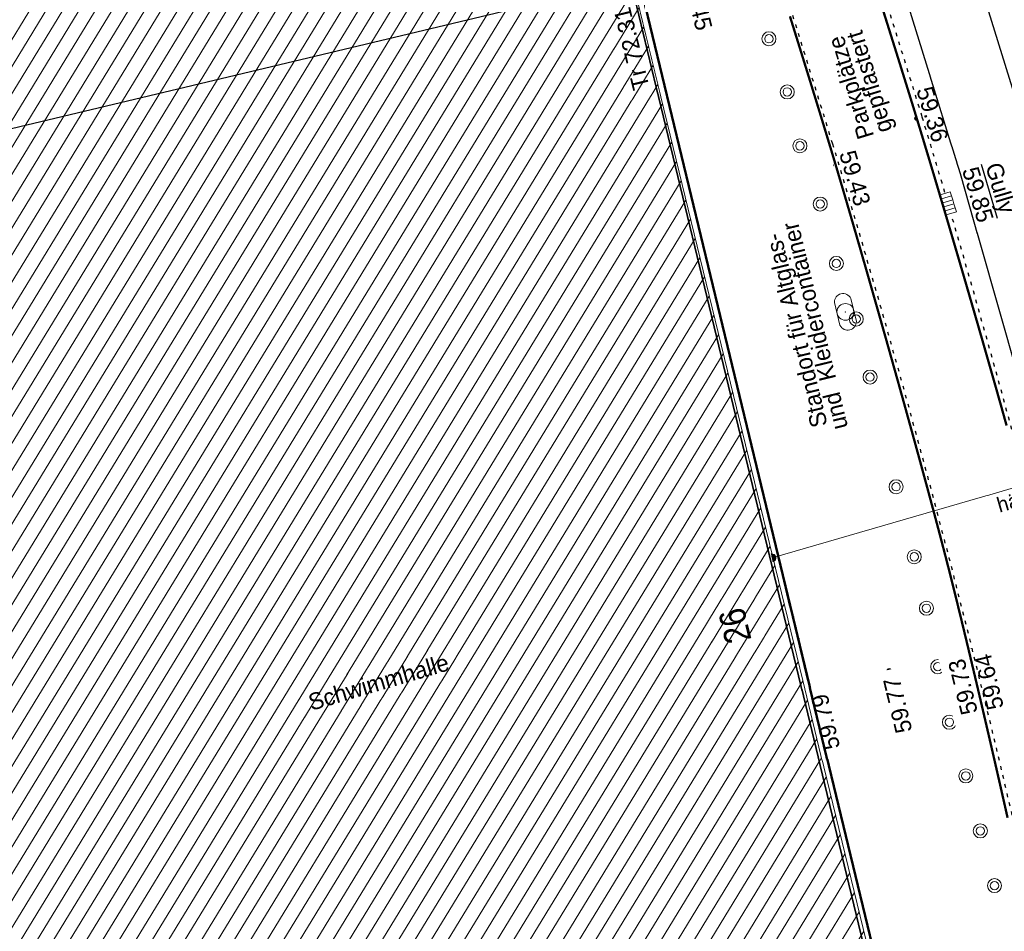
# Model space of a CAD drawing. Header units: metres. Extents: x 32365810 to 32367010, y 5620411 to 5622366.
# Tile 171 of 198: x 32366267 to 32366293, y 5622080 to 5622104. Entities that reach past the tile are written whole.
import ezdxf

# ---------------------------------------------------------------- set-up
doc = ezdxf.new("R2010")
doc.units = ezdxf.units.M
for name, pattern in [('1000.100', [0]), ('1000.104', [0.225, 0.075, -0.15]), ('1000.195', [0]), ('1000.210', [0]), ('1000.325', [0]), ('1600.1047', [0]), ('1600.2013', [0, 0]), ('1600.2028', [0]), ('1600.2505', [0])]:
    doc.linetypes.add(name, pattern=pattern)
doc.layers.get('0').update_dxf_attribs({"color": 1, "linetype": 'CONTINUOUS'})
for name, color, linetype in [('Beschriftung Topographie', 7, 'CONTINUOUS'), ('EFB-_ Dachhöhen Bestandsgebäude (NHN)', 7, 'CONTINUOUS'), ('Fahrbahnmarkierung', 7, 'CONTINUOUS'), ('Flurstücke_Grenzpunkte', 11, 'CONTINUOUS'), ('Gebäude', 31, 'CONTINUOUS'), ('Höhen_ gemessen (NHN)', 7, 'CONTINUOUS'), ('Lagebezeichnungen', 12, 'CONTINUOUS'), ('Siedlungsflächen - Bauwerke u. Einrichtungen', 51, 'CONTINUOUS'), ('Stromversorgung', 7, 'CONTINUOUS'), ('Symbole Topographie', 7, 'CONTINUOUS'), ('Topgraphie_ weitere örtliche Aufnahme', 7, 'CONTINUOUS'), ('Topographie_ örtl. Aufnahme', 7, 'CONTINUOUS'), ('weitere Entwässerungsleitungen', 7, 'CONTINUOUS')]:
    doc.layers.add(name, color=color, linetype=linetype)
doc.styles.add('Beschriftung Topographie_ blau', font='Century Gothic.ttf')
doc.styles.add('Dachhöhe NHN_ Bestand_ gemessen', font='Century Gothic.ttf')
doc.styles.add('Dachhöhe NHN_ Bestand_ gemessen_ schwarz', font='Century Gothic.ttf')
doc.styles.add('Hausnummern NRW', font='Arial.ttf', dxfattribs={"width": 0.85})
doc.styles.add('Höhe NHN_ gemessen_ blau', font='Century Gothic.ttf')
doc.styles.add('Kanal_ Höhe_ NHN (Deckel_Sohle)_ lila', font='Century Gothic.ttf')
doc.styles.add('Stromversorgung_ Beschriftung allgemein_ dünn_ schwarz', font='Century Gothic.ttf')

# ---------------------------------------------------------------- blocks, each defined once
blk = doc.blocks.new('S1000.451')
at = {"color": 0, "lineweight": -2}
for radius in [0.5, 0.3]:
    blk.add_circle((0, 0), radius, dxfattribs=at)
blk = doc.blocks.new('S1000.480')
at = {"color": 0, "lineweight": -2}
for p, q in [((-0.315, 0.225), (0.315, 0.225)), ((0.315, -0.225), (-0.315, -0.225))]:
    blk.add_line(p, q, dxfattribs=at)
blk.add_circle((0, 0), 0.225, dxfattribs=at)
for centre, start, end in [((-0.267303, 0), 101.9687456, 258.0312544), ((0.267303, 0), 281.9687456, 78.0312544)]:
    blk.add_arc(centre, 0.23, start, end, dxfattribs=at)
blk.add_point((0, 0), dxfattribs=at)
blk = doc.blocks.new('S1000.474')
at = {"lineweight": -2}
blk.add_hatch(color=0, dxfattribs=at).paths.add_polyline_path([(-0.125, 0), (-0.120741, 0.032352), (-0.108253, 0.0625), (-0.088388, 0.088388), (-0.0625, 0.108253), (-0.032352, 0.120741), (0, 0.125), (0.032352, 0.120741), (0.0625, 0.108253), (0.088388, 0.088388), (0.108253, 0.0625), (0.120741, 0.032352), (0.125, 0), (0, 0)], flags=0)
at = {"color": 0, "lineweight": -2}
for p, q in [((-0.125, 0), (0, 0)), ((0, 0), (0.125, 0))]:
    blk.add_line(p, q, dxfattribs=at)
blk.add_arc((0, 0), 0.125, 0, 180, dxfattribs=at)
for p in [(-0.125, 0), (0, 0), (0.125, 0)]:
    blk.add_point(p, dxfattribs=at)
blk = doc.blocks.new('S1000.507', base_point=(0, -0.25))
at = {"color": 0, "lineweight": -2}
for p, q in [((-0.5, 0.25), (-0.3, 0.25)), ((-0.5, -0.25), (-0.5, 0.25)), ((-0.3, 0.25), (-0.1, 0.25)), ((-0.3, 0.25), (-0.3, -0.25)), ((-0.1, 0.25), (0.1, 0.25)), ((-0.1, 0.25), (-0.1, -0.25)), ((0.1, 0.25), (0.3, 0.25)), ((0.1, 0.25), (0.1, -0.25)), ((0.3, 0.25), (0.5, 0.25)), ((0.3, 0.25), (0.3, -0.25)), ((0.5, 0.25), (0.5, -0.25)), ((-0.3, -0.25), (-0.5, -0.25)), ((-0.1, -0.25), (-0.3, -0.25)), ((0.1, -0.25), (-0.1, -0.25)), ((0.3, -0.25), (0.1, -0.25)), ((0.5, -0.25), (0.3, -0.25))]:
    blk.add_line(p, q, dxfattribs=at)
blk = doc.blocks.new('S1000.15')
at = {"color": 0, "lineweight": -2}
for p, q in [((-0.5, 0.05), (-0.485, 0.1)), ((0.495, 0.05), (-0.5, 0.05)), ((-0.5, -0.05), (-0.5, 0)), ((-0.5, 0), (0.5, 0)), ((-0.485, 0.1), (0.49, 0.1)), ((-0.475, 0.15), (-0.455, 0.2)), ((0.475, 0.15), (-0.475, 0.15)), ((-0.455, 0.2), (0.455, 0.2)), ((-0.43, 0.25), (-0.4, 0.3)), ((0.43, 0.25), (-0.43, 0.25)), ((-0.4, 0.3), (0.395, 0.3)), ((-0.355, 0.35), (-0.295, 0.4)), ((0.36, 0.35), (-0.355, 0.35)), ((-0.295, 0.4), (0.3, 0.4)), ((0.22, 0.45), (-0.215, 0.45)), ((0.3, 0.4), (0.22, 0.45)), ((0.395, 0.3), (0.36, 0.35)), ((0.455, 0.2), (0.43, 0.25)), ((0.49, 0.1), (0.475, 0.15)), ((0.5, 0), (0.495, 0.05)), ((0.495, -0.05), (-0.5, -0.05)), ((-0.475, -0.15), (-0.49, -0.1)), ((-0.49, -0.1), (0.485, -0.1)), ((0.475, -0.15), (-0.475, -0.15)), ((-0.43, -0.25), (-0.455, -0.2)), ((-0.455, -0.2), (0.46, -0.2)), ((0.425, -0.25), (-0.43, -0.25)), ((-0.355, -0.35), (-0.4, -0.3)), ((-0.4, -0.3), (0.395, -0.3)), ((0.345, -0.35), (-0.355, -0.35)), ((-0.205, -0.45), (-0.29, -0.4)), ((-0.29, -0.4), (0.285, -0.4)), ((0.2, -0.45), (-0.205, -0.45)), ((0.285, -0.4), (0.345, -0.35)), ((0.395, -0.3), (0.425, -0.25)), ((0.46, -0.2), (0.475, -0.15)), ((0.485, -0.1), (0.495, -0.05))]:
    blk.add_line(p, q, dxfattribs=at)
blk.add_circle((0, 0), 0.5, dxfattribs=at)
blk = doc.blocks.new('Flurgrenze_ Begleitsignatur')
at = {"color": 0, "lineweight": -2}
for p, q in [((-0.29, 0), (-0.12, 0)), ((0.12, 0), (0.29, 0))]:
    blk.add_line(p, q, dxfattribs=at)
for p in [(-0.06, 0), (0, 0), (0.06, 0)]:
    blk.add_point(p, dxfattribs=at)
blk = doc.blocks.new('O361')
at = {"layer": 'Flurstücke_Grenzpunkte', "color": 251, "linetype": '1600.2013', "lineweight": 50, "true_color": 0x566563}
blk.add_line((32366292.213719, 5622068.256794), (32366282.723719, 5622107.572794), dxfattribs=at)
at = {"layer": 'Flurstücke_Grenzpunkte', "color": 251, "lineweight": 50, "true_color": 0x566563, "xscale": 5, "yscale": 5, "zscale": 5, "rotation": 103.570339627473}
blk.add_blockref('Flurgrenze_ Begleitsignatur', (32366287.468719, 5622087.914794), dxfattribs=at)
blk = doc.blocks.new('O805')
at = {"layer": 'Flurstücke_Grenzpunkte', "color": 7, "linetype": '1600.2028', "lineweight": 35}
blk.add_line((32366291.995, 5622068.204), (32366282.505, 5622107.52), dxfattribs=at)
blk = doc.blocks.new('O1529')
at = {"layer": 'Flurstücke_Grenzpunkte', "color": 7, "linetype": '1600.2028', "lineweight": 35}
blk.add_line((32366291.995, 5622068.204), (32366282.505, 5622107.52), dxfattribs=at)
blk = doc.blocks.new('O2088')
at = {"layer": 'Gebäude', "color": 7, "linetype": '1600.2505', "lineweight": 18}
blk.add_line((32366291.608, 5622070.273), (32366283.104, 5622105.248), dxfattribs=at)
at = {"layer": 'Lagebezeichnungen', "color": 7, "lineweight": 18, "insert": (32366285.505, 5622087.886), "char_height": 0.7, "attachment_point": 2, "rotation": 103.6611, "line_spacing_factor": 0.69, "style": 'Hausnummern NRW', "bg_fill": 2}
blk.add_mtext('26', dxfattribs=at)
blk = doc.blocks.new('*X1056')
at = {"color": 253, "linetype": '1600.1047', "lineweight": 18, "true_color": 0xb2b2b2}
for p, q in [((32366241.019258, 5622059.004274), (32366270.639249, 5622107.548994)), ((32366241.144052, 5622058.488835), (32366271.142943, 5622107.65454)), ((32366240.894464, 5622059.519713), (32366270.057827, 5622107.316057)), ((32366247.543954, 5622051.698564), (32366281.447473, 5622107.263635)), ((32366240.769671, 5622060.035152), (32366269.476405, 5622107.08312)), ((32366241.268846, 5622057.973395), (32366271.270942, 5622107.144354)), ((32366246.457201, 5622051.357398), (32366280.415781, 5622107.012708)), ((32366247.000577, 5622051.527981), (32366280.931627, 5622107.138172)), ((32366248.08733, 5622051.869148), (32366281.769589, 5622107.07159)), ((32366240.644877, 5622060.550591), (32366268.894982, 5622106.850183)), ((32366245.370448, 5622051.016232), (32366279.384089, 5622106.761782)), ((32366245.913825, 5622051.186815), (32366279.899935, 5622106.887245)), ((32366240.520083, 5622061.06603), (32366268.31356, 5622106.617245)), ((32366241.39364, 5622057.457956), (32366271.398941, 5622106.634168)), ((32366244.283695, 5622050.675065), (32366278.352396, 5622106.510855)), ((32366244.827072, 5622050.845649), (32366278.868243, 5622106.636318)), ((32366248.630706, 5622052.039731), (32366281.894023, 5622106.555561)), ((32366243.196943, 5622050.333899), (32366277.320704, 5622106.259928)), ((32366243.740319, 5622050.504482), (32366277.83655, 5622106.385391)), ((32366241.518433, 5622056.942517), (32366271.52694, 5622106.123983)), ((32366242.891165, 5622051.272686), (32366276.289012, 5622106.009001)), ((32366243.015958, 5622050.757247), (32366276.804858, 5622106.134465)), ((32366249.174083, 5622052.210314), (32366282.018457, 5622106.039533)), ((32366242.641577, 5622052.303564), (32366275.25732, 5622105.758074)), ((32366242.766371, 5622051.788125), (32366275.773166, 5622105.883538)), ((32366241.643227, 5622056.427078), (32366271.654939, 5622105.613797)), ((32366242.267196, 5622053.849882), (32366273.709781, 5622105.381684)), ((32366242.39199, 5622053.334443), (32366274.225627, 5622105.507148)), ((32366242.516783, 5622052.819004), (32366274.741473, 5622105.632611)), ((32366249.717459, 5622052.380897), (32366282.142891, 5622105.523504)), ((32366242.017608, 5622054.88076), (32366272.678089, 5622105.130757)), ((32366242.142402, 5622054.365321), (32366273.193935, 5622105.256221)), ((32366250.804212, 5622052.722063), (32366282.809583, 5622105.176225)), ((32366241.768021, 5622055.911639), (32366271.782938, 5622105.103611)), ((32366241.892815, 5622055.396199), (32366272.162243, 5622105.005294)), ((32366250.260836, 5622052.55148), (32366282.293527, 5622105.050417)), ((32366251.347588, 5622052.892647), (32366283.157761, 5622105.026894)), ((32366251.890965, 5622053.06323), (32366283.282936, 5622104.512079)), ((32366252.434341, 5622053.233813), (32366283.40811, 5622103.997264)), ((32366252.977717, 5622053.404396), (32366283.533285, 5622103.48245)), ((32366253.521094, 5622053.574979), (32366283.65846, 5622102.967635)), ((32366254.06447, 5622053.745562), (32366283.783634, 5622102.45282)), ((32366254.607847, 5622053.916146), (32366283.908809, 5622101.938005)), ((32366255.151223, 5622054.086729), (32366284.033984, 5622101.42319)), ((32366257.46343, 5622057.156279), (32366284.159159, 5622100.908375)), ((32366258.009845, 5622057.331843), (32366284.284333, 5622100.39356)), ((32366258.556261, 5622057.507407), (32366284.409508, 5622099.878746)), ((32366259.102676, 5622057.682972), (32366284.534683, 5622099.363931)), ((32366259.649092, 5622057.858536), (32366284.659857, 5622098.849116)), ((32366260.195508, 5622058.0341), (32366284.785032, 5622098.334301)), ((32366260.741923, 5622058.209664), (32366284.910207, 5622097.819486)), ((32366261.288339, 5622058.385229), (32366285.035381, 5622097.304671)), ((32366261.834755, 5622058.560793), (32366285.160556, 5622096.789857)), ((32366262.38117, 5622058.736357), (32366285.285731, 5622096.275042)), ((32366262.927624, 5622058.911983), (32366285.410906, 5622095.760227)), ((32366263.474193, 5622059.0878), (32366285.53608, 5622095.245412)), ((32366264.020763, 5622059.263616), (32366285.661255, 5622094.730597)), ((32366264.567333, 5622059.439433), (32366285.78643, 5622094.215782)), ((32366265.113902, 5622059.61525), (32366285.911604, 5622093.700967)), ((32366265.660472, 5622059.791067), (32366286.036779, 5622093.186153)), ((32366266.207042, 5622059.966883), (32366286.161954, 5622092.671338)), ((32366266.753611, 5622060.1427), (32366286.287129, 5622092.156523)), ((32366267.300181, 5622060.318517), (32366286.412303, 5622091.641708)), ((32366267.846751, 5622060.494333), (32366286.537478, 5622091.126893)), ((32366268.393264, 5622060.670059), (32366286.662653, 5622090.612078)), ((32366268.939744, 5622060.845728), (32366286.787827, 5622090.097264)), ((32366269.486224, 5622061.021398), (32366286.913002, 5622089.582449)), ((32366270.032704, 5622061.197068), (32366287.038177, 5622089.067634)), ((32366270.579184, 5622061.372737), (32366287.163352, 5622088.552819)), ((32366271.125664, 5622061.548407), (32366287.288526, 5622088.038004)), ((32366271.672144, 5622061.724077), (32366287.413701, 5622087.523189)), ((32366272.218624, 5622061.899746), (32366287.538876, 5622087.008374)), ((32366272.765104, 5622062.075416), (32366287.66405, 5622086.49356)), ((32366273.263638, 5622062.172506), (32366287.789225, 5622085.978745)), ((32366273.450609, 5622061.758971), (32366287.9144, 5622085.46393)), ((32366273.63758, 5622061.345435), (32366288.039575, 5622084.949115)), ((32366273.997769, 5622061.215788), (32366288.164749, 5622084.4343)), ((32366274.613413, 5622061.504812), (32366288.289924, 5622083.919485)), ((32366275.229056, 5622061.793836), (32366288.415099, 5622083.404671)), ((32366275.8447, 5622062.082859), (32366288.540273, 5622082.889856)), ((32366276.460344, 5622062.371883), (32366288.665448, 5622082.375041)), ((32366277.075988, 5622062.660907), (32366288.790623, 5622081.860226)), ((32366277.691632, 5622062.94993), (32366288.915798, 5622081.345411)), ((32366278.307276, 5622063.238954), (32366289.040972, 5622080.830596)), ((32366278.917702, 5622063.519425), (32366289.166147, 5622080.315781)), ((32366279.516948, 5622063.781575), (32366289.291322, 5622079.800967))]:
    blk.add_line(p, q, dxfattribs=at)

msp = doc.modelspace()

# ---------------------------------------------------------------- linework, layer by layer
at = {"layer": 'Fahrbahnmarkierung', "color": 7, "true_color": 0xffffff}
msp.add_point((32366292.978919, 5622099.995255, 59.952), dxfattribs=at)
at = {"layer": 'Topographie_ örtl. Aufnahme', "color": 7, "true_color": 0xffffff}
for p in [(32366288.49746, 5622100.344246, 59.434), (32366291.550715, 5622089.551175, 59.583)]:
    msp.add_point(p, dxfattribs=at)

# ---------------------------------------------------------------- block references
at = {"layer": 'Höhen_ gemessen (NHN)', "color": 7, "lineweight": 18, "xscale": 0.1125, "yscale": 0.1125, "zscale": 0.1125}
for p in [(32366290.71055, 5622101.548168, 59.36), (32366288.537323, 5622100.315613, 59.433), (32366291.968614, 5622087.269955, 59.726), (32366292.135386, 5622087.311748, 59.638), (32366289.973415, 5622086.769963, 59.774), (32366287.869292, 5622086.242674, 59.791)]:
    msp.add_blockref('S1000.15', p, dxfattribs=at)
at = {"layer": 'Stromversorgung', "color": 7, "lineweight": 18, "xscale": 0.800000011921, "yscale": 0.800000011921, "zscale": 0.800000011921, "rotation": 283.669678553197}
msp.add_blockref('S1000.474', (32366286.844653, 5622089.791795, 70.076), dxfattribs=at)
at = {"layer": 'Symbole Topographie', "color": 7, "lineweight": 18, "xscale": 0.375, "yscale": 0.375, "zscale": 0.375}
for p in [(32366286.757617, 5622103.678739, 59.461), (32366287.247191, 5622102.255061, 59.448), (32366287.584912, 5622100.812531, 59.496), (32366288.128156, 5622099.2566, 59.547), (32366288.559935, 5622097.666169, 59.566), (32366289.092988, 5622096.17969, 59.552), (32366289.460256, 5622094.626898, 59.545), (32366290.156646, 5622091.690958, 59.639), (32366290.643887, 5622089.815113, 59.646), (32366290.969297, 5622088.43912, 59.662), (32366291.271147, 5622086.876976, 59.73), (32366291.583028, 5622085.389468, 59.751), (32366292.024043, 5622083.952751, 59.777), (32366292.410615, 5622082.481222, 59.79), (32366292.789479, 5622081.01701, 59.801)]:
    msp.add_blockref('S1000.451', p, dxfattribs=at)
at = {"layer": 'Symbole Topographie', "color": 7, "lineweight": 18, "rotation": 103.669690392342}
msp.add_blockref('S1000.480', (32366288.801518, 5622096.369623, 59.603), dxfattribs=at)
at = {"layer": 'weitere Entwässerungsleitungen', "color": 7, "lineweight": 18, "xscale": 0.5625, "yscale": 0.5625, "zscale": 0.5625, "rotation": 286.725901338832}
msp.add_blockref('S1000.507', (32366291.419651, 5622099.233488, 59.853), dxfattribs=at)

# ---------------------------------------------------------------- texts
at = {"layer": 'Beschriftung Topographie', "color": 142, "lineweight": 25, "true_color": 0x0087cd, "insert": (32366289.254822, 5622102.467197), "char_height": 0.45, "attachment_point": 5, "rotation": 106.9881581, "line_spacing_factor": 0.69, "style": 'Beschriftung Topographie_ blau', "bg_fill": 2}
msp.add_mtext('Parkplätze\\Pgepflastert', dxfattribs=at)
at = {"layer": 'EFB-_ Dachhöhen Bestandsgebäude (NHN)', "color": 142, "lineweight": 25, "true_color": 0x0087cd, "insert": (32366283.042578, 5622104.55667, 72.311), "char_height": 0.45, "attachment_point": 9, "rotation": 103.6660303, "line_spacing_factor": 0.69, "style": 'Dachhöhe NHN_ Bestand_ gemessen', "bg_fill": 2}
msp.add_mtext('Tr 72.31', dxfattribs=at)
at = {"layer": 'EFB-_ Dachhöhen Bestandsgebäude (NHN)', "color": 7, "lineweight": 25, "insert": (32366276.317464, 5622086.455925), "char_height": 0.45, "attachment_point": 5, "rotation": 16.4454262, "line_spacing_factor": 0.69, "style": 'Dachhöhe NHN_ Bestand_ gemessen_ schwarz', "bg_fill": 2}
msp.add_mtext('Schwimmhalle', dxfattribs=at)
at = {"layer": 'Höhen_ gemessen (NHN)', "color": 142, "lineweight": 25, "true_color": 0x0087cd, "char_height": 0.45, "line_spacing_factor": 0.69, "style": 'Höhe NHN_ gemessen_ blau', "bg_fill": 2}
for s, insert, attachment_point, rotation in [('59.45', (32366284.677411, 5622105.382205), 4, 283.5086366), ('59.43', (32366288.624349, 5622100.606699), 7, 286.3071827), ('59.77', (32366290.026874, 5622086.575633), 6, 103.5086366)]:
    msp.add_mtext(s, dxfattribs=dict(at, insert=insert, attachment_point=attachment_point, rotation=rotation))
at = {"layer": 'Stromversorgung', "color": 7, "lineweight": 25, "insert": (32366292.956427, 5622090.880148), "char_height": 0.4, "attachment_point": 7, "rotation": 16.174041, "line_spacing_factor": 0.69, "style": 'Stromversorgung_ Beschriftung allgemein_ dünn_ schwarz', "bg_fill": 2}
msp.add_mtext('hängende Stromleitung für Straßenbeleuchtung', dxfattribs=at)

# ---------------------------------------------------------------- next in the draw order: texts
at = {"layer": 'Beschriftung Topographie', "color": 142, "lineweight": 25, "true_color": 0x0087cd, "insert": (32366287.735437, 5622095.93444), "char_height": 0.45, "attachment_point": 5, "rotation": 103.6696851, "line_spacing_factor": 0.69, "style": 'Beschriftung Topographie_ blau', "bg_fill": 2}
msp.add_mtext('Standort für Altglas-\\Pund  Kleidercontainer', dxfattribs=at)
at = {"layer": 'Höhen_ gemessen (NHN)', "color": 142, "lineweight": 25, "true_color": 0x0087cd, "char_height": 0.45, "line_spacing_factor": 0.69, "style": 'Höhe NHN_ gemessen_ blau', "bg_fill": 2}
for s, insert, attachment_point, rotation in [('59.73', (32366291.984524, 5622087.122021), 9, 104.1443704), ('59.79', (32366287.874981, 5622086.076516), 3, 103.5086366)]:
    msp.add_mtext(s, dxfattribs=dict(at, insert=insert, attachment_point=attachment_point, rotation=rotation))
at = {"layer": 'weitere Entwässerungsleitungen', "color": 200, "lineweight": 25, "true_color": 0xd600ff, "insert": (32366292.650552, 5622099.598389, 59.853), "char_height": 0.45, "attachment_point": 5, "rotation": 286.5476177, "line_spacing_factor": 0.69, "style": 'Kanal_ Höhe_ NHN (Deckel_Sohle)_ lila', "bg_fill": 2}
msp.add_mtext('\\SGully/59.85;', dxfattribs=at)

# ---------------------------------------------------------------- next in the draw order: texts
at = {"layer": 'Höhen_ gemessen (NHN)', "color": 142, "lineweight": 25, "true_color": 0x0087cd, "char_height": 0.45, "line_spacing_factor": 0.69, "style": 'Höhe NHN_ gemessen_ blau', "bg_fill": 2}
for s, insert, attachment_point, rotation in [('59.36', (32366290.909137, 5622101.589541), 8, 287.0865531), ('59.64', (32366292.246013, 5622087.145066), 3, 103.7954343)]:
    msp.add_mtext(s, dxfattribs=dict(at, insert=insert, attachment_point=attachment_point, rotation=rotation))

# ---------------------------------------------------------------- next in the draw order: block references
at = {"layer": 'Flurstücke_Grenzpunkte', "color": 7, "true_color": 0xffffff}
msp.add_blockref('O361', (0, 0), dxfattribs=at)

# ---------------------------------------------------------------- next in the draw order: block references
msp.add_blockref('O805', (0, 0), dxfattribs=at)

# ---------------------------------------------------------------- next in the draw order: block references
msp.add_blockref('O1529', (0, 0), dxfattribs=at)

# ---------------------------------------------------------------- next in the draw order: linework, layer by layer
at = {"layer": 'Fahrbahnmarkierung', "color": 253, "linetype": '1000.210', "lineweight": 25, "true_color": 0x999999}
for p, q in [((32366292.274511, 5622105.565835), (32366293.793981, 5622100.635444)), ((32366293.425639, 5622094.647769), (32366291.87701, 5622100.066175))]:
    msp.add_line(p, q, dxfattribs=at)

# ---------------------------------------------------------------- next in the draw order: block references
at = {"layer": 'Gebäude', "color": 7, "true_color": 0xffffff}
msp.add_blockref('O2088', (0, 0), dxfattribs=at)

# ---------------------------------------------------------------- next in the draw order: linework, layer by layer
at = {"layer": 'EFB-_ Dachhöhen Bestandsgebäude (NHN)', "color": 7, "linetype": '1000.195', "lineweight": 25}
msp.add_line((32366259.824004, 5622099.679808, 72.353), (32366282.259, 5622105.042), dxfattribs=at)
at = {"layer": 'Fahrbahnmarkierung', "color": 253, "linetype": '1000.210', "lineweight": 25, "true_color": 0x999999}
msp.add_line((32366291.87701, 5622100.066175), (32366290.367923, 5622104.962874), dxfattribs=at)
at = {"layer": 'Stromversorgung', "color": 7, "linetype": '1000.325', "lineweight": 18}
msp.add_line((32366286.844653, 5622089.791795, 70.076), (32366311.2632, 5622096.874145), dxfattribs=at)
at = {"layer": 'Topgraphie_ weitere örtliche Aufnahme', "color": 142, "linetype": '1000.104', "lineweight": 25, "true_color": 0x0087cd}
for centre, radius, start, end in [((32365574.106085, 5621880.935298), 749.944196, 17.111445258, 19.15783573), ((32365574.100119, 5621880.933249), 747.451155, 17.111777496, 18.476847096), ((32366027.659021, 5622021.591339), 275.084461, 16.46663235, 16.90725283), ((32366027.680038, 5622021.523397), 272.584775, 9.17705872, 16.92119758), ((32366027.678626, 5622021.525996), 275.084461, 9.32822242, 16.35226716)]:
    msp.add_arc(centre, radius, start, end, dxfattribs=at)
at = {"layer": 'Topographie_ örtl. Aufnahme', "color": 142, "linetype": '1000.100', "lineweight": 25, "true_color": 0x0087cd, "const_width": 0.0625}
for points in [[(32366289.821259, 5622104.402291), (32366289.964194, 5622103.947608), (32366290.10713, 5622103.492925), (32366290.243047, 5622103.058721), (32366290.368567, 5622102.655359), (32366290.494086, 5622102.251998), (32366290.609207, 5622101.87948), (32366290.71055, 5622101.548168), (32366290.802011, 5622101.249162), (32366290.904001, 5622100.91261), (32366291.013714, 5622100.547859), (32366291.123426, 5622100.183108), (32366291.240863, 5622099.790157), (32366291.363218, 5622099.37835), (32366291.485573, 5622098.966543), (32366291.612846, 5622098.535881), (32366291.742234, 5622098.095707), (32366291.871622, 5622097.655534), (32366292.003123, 5622097.205849), (32366292.133934, 5622096.755998), (32366292.264744, 5622096.306147), (32366292.394864, 5622095.85613), (32366292.521489, 5622095.415291), (32366292.648113, 5622094.974451), (32366292.771242, 5622094.54279), (32366292.88807, 5622094.129651), (32366292.946484, 5622093.923082), (32366293.003323, 5622093.721143), (32366293.058237, 5622093.525003), (32366293.11315, 5622093.328863)], [(32366293.139434, 5622082.834236), (32366293.08239, 5622083.08707), (32366293.024766, 5622083.341248), (32366292.967142, 5622083.595425), (32366292.908937, 5622083.850946), (32366292.850458, 5622084.106466), (32366292.791979, 5622084.361986), (32366292.733225, 5622084.617507), (32366292.674502, 5622084.871684), (32366292.61578, 5622085.125861), (32366292.557088, 5622085.378695), (32366292.498733, 5622085.628842), (32366292.440377, 5622085.878989), (32366292.382359, 5622086.126449), (32366292.324982, 5622086.369879), (32366292.267606, 5622086.61331), (32366292.210872, 5622086.85271), (32366292.155086, 5622087.086737), (32366292.0993, 5622087.320764), (32366292.044462, 5622087.549418), (32366291.990877, 5622087.771356), (32366291.937293, 5622087.993293), (32366291.884962, 5622088.208514), (32366291.83419, 5622088.415675), (32366291.783418, 5622088.622835), (32366291.734206, 5622088.821936), (32366291.686858, 5622089.011634), (32366291.63951, 5622089.201332), (32366291.594027, 5622089.381627), (32366291.550715, 5622089.551175), (32366291.507376, 5622089.720827), (32366291.460791, 5622089.900933), (32366291.411341, 5622090.090172), (32366291.361892, 5622090.279411), (32366291.309577, 5622090.477783), (32366291.254778, 5622090.683969), (32366291.199978, 5622090.890154), (32366291.142695, 5622091.104153), (32366291.083308, 5622091.324645), (32366291.023921, 5622091.545136), (32366290.96243, 5622091.772121), (32366290.899217, 5622092.004279), (32366290.836004, 5622092.236437), (32366290.771068, 5622092.473768), (32366290.70479, 5622092.714952), (32366290.638513, 5622092.956136), (32366290.570893, 5622093.201173), (32366290.502312, 5622093.448743), (32366290.36515, 5622093.943882), (32366290.224144, 5622094.449153), (32366290.082339, 5622094.953995), (32366289.940534, 5622095.458837), (32366289.797931, 5622095.963249), (32366289.657576, 5622096.456672), (32366289.517221, 5622096.950095), (32366289.379114, 5622097.432528), (32366289.246301, 5622097.89341), (32366289.113488, 5622098.354293), (32366288.985969, 5622098.793625), (32366288.866791, 5622099.200845), (32366288.807201, 5622099.404456), (32366288.749697, 5622099.600038), (32366288.694659, 5622099.786273), (32366288.639621, 5622099.972507), (32366288.587049, 5622100.149394), (32366288.537323, 5622100.315613), (32366288.455218, 5622100.590065), (32366288.362139, 5622100.898063), (32366288.26064, 5622101.231355), (32366288.159142, 5622101.564647), (32366288.049225, 5622101.923235), (32366287.933447, 5622102.298866), (32366287.817668, 5622102.674498), (32366287.696027, 5622103.067174), (32366287.571081, 5622103.468645), (32366287.446136, 5622103.870115), (32366287.317884, 5622104.28038)]]:
    msp.add_lwpolyline(points, dxfattribs=at)

# ---------------------------------------------------------------- next in the draw order: block references
at = {"layer": 'Siedlungsflächen - Bauwerke u. Einrichtungen', "color": 7, "true_color": 0xffffff}
msp.add_blockref('*X1056', (0, 0), dxfattribs=at)

doc.saveas('drawing.dxf')
